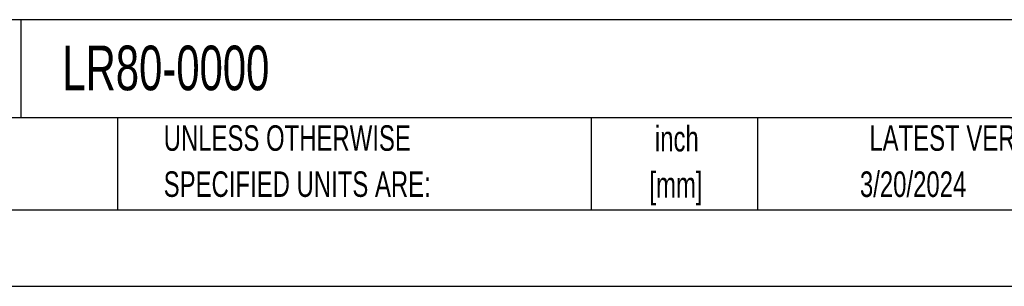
# Model space of a CAD drawing. Header units: inches. Extents: x 0 to 22, y 0 to 17.
# Tile 7 of 13: x 12.3 to 18.7, y 0 to 1.7. Entities that reach past the tile are written whole.
import ezdxf

# ---------------------------------------------------------------- set-up
doc = ezdxf.new("R2010")
doc.units = ezdxf.units.IN
doc.header["$LTSCALE"] = 2
doc.header["$MEASUREMENT"] = 0
doc.linetypes.add('CENTERX2', pattern=[0.8, 0.5, -0.1, 0.1, -0.1])
doc.layers.add('TEXT', color=140, linetype='Continuous', lineweight=25)
doc.styles.add('SLDTEXTSTYLE0', font='TXT', dxfattribs={"width": 0.7})

# ---------------------------------------------------------------- blocks, each defined once
blk = doc.blocks.new('SW_NOTE_0_1')
at = {"layer": 'TEXT', "color": 0, "linetype": 'CENTERX2', "lineweight": 18, "char_height": 0.16667, "attachment_point": 2, "style": 'SLDTEXTSTYLE0'}
for s, insert in [('inch', (0.25, 0.2148)), ('[mm]', (0.2444, -0.0861))]:
    blk.add_mtext(s, dxfattribs=dict(at, insert=insert))
blk = doc.blocks.new('SW_NOTE_0_2')
at = {"layer": 'TEXT', "color": 0, "linetype": 'CENTERX2', "lineweight": 18, "char_height": 0.166667, "attachment_point": 1, "style": 'SLDTEXTSTYLE0'}
for s, insert in [('UNLESS OTHERWISE', (0, 0.2148)), ('SPECIFIED UNITS ARE:', (0, -0.0861))]:
    blk.add_mtext(s, dxfattribs=dict(at, insert=insert))

msp = doc.modelspace()

# ---------------------------------------------------------------- linework, layer by layer
at = {"color": 7, "linetype": 'Continuous'}
msp.add_line((22.0002, 0.0002), (0.0002, 0.0002), dxfattribs=at)
at = {"layer": 'TEXT'}
for p, q in [((21.5, 1.7422), (0.5, 1.7422)), ((12.2645, 1.7422), (12.2645, 1.1)), ((21.5, 1.1), (0.5, 1.1)), ((12.8961, 1.1), (12.8961, 0.5)), ((15.9862, 1.1), (15.9862, 0.5)), ((17.0718, 1.1), (17.0718, 0.5)), ((0.5, 0.5), (21.5, 0.5))]:
    msp.add_line(p, q, dxfattribs=at)

# ---------------------------------------------------------------- block references
at = {"layer": 'TEXT', "linetype": 'CENTERX2', "lineweight": 18}
for name, p in [('SW_NOTE_0_2', (13.1975, 0.8374)), ('SW_NOTE_0_1', (16.2952, 0.8332))]:
    msp.add_blockref(name, p, dxfattribs=at)

# ---------------------------------------------------------------- texts
at = {"layer": 'TEXT', "linetype": 'CENTERX2', "lineweight": 18, "style": 'SLDTEXTSTYLE0'}
for s, insert, char_height, attachment_point in [('LR80-0000', (12.536, 1.5728), 0.29167, 1), ('LATEST VERSION', (18.4687, 1.0523), 0.166667, 2), ('3/20/2024', (18.0867, 0.7507), 0.16667, 2)]:
    msp.add_mtext(s, dxfattribs=dict(at, insert=insert, char_height=char_height, attachment_point=attachment_point))

doc.saveas('drawing.dxf')
